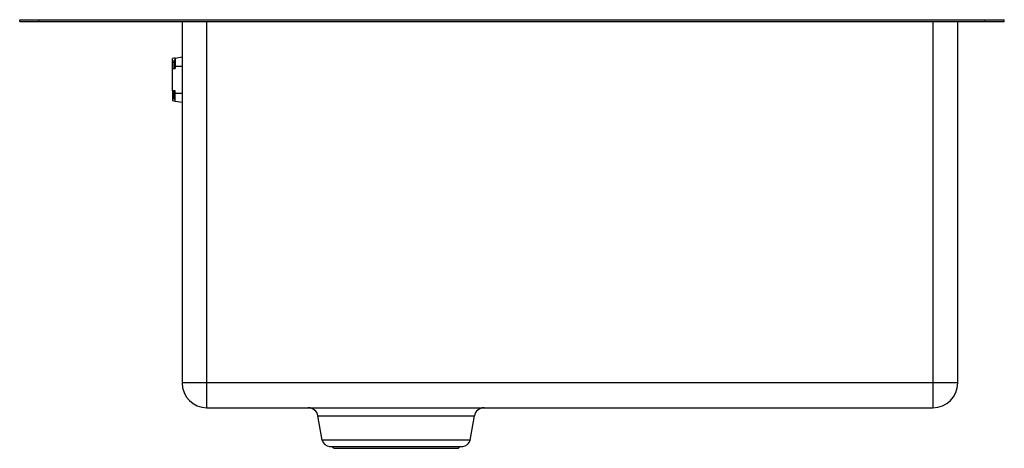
# Paper-space layout '_Sinistra' of a CAD drawing. Header units: millimetres. Extents: x -65 to 445, y -222 to 0.
import ezdxf

# ---------------------------------------------------------------- set-up
doc = ezdxf.new("R2010")
doc.units = ezdxf.units.MM

psp = doc.layouts.new('_Sinistra')

# ---------------------------------------------------------------- linework, layer by layer
at = {"color": 7, "linetype": 'Continuous', "lineweight": 25}
for p, q in [((-65, 0), (445, 0)), ((-65, -0.9), (-65, 0)), ((-55, -0.9), (-55, 0)), ((435, -0.9), (435, 0)), ((445, -0.9), (445, 0)), ((-65, -0.9), (445, -0.9)), ((19.1, -0.9), (19.1, -188)), ((32, -200.9), (32, -0.9)), ((408, -0.9), (408, -200.9)), ((420.9, -188), (420.9, -0.9)), ((14.1, -36.76), (14.1, -20.13)), ((15.6, -19.86), (19.1, -19.24)), ((15.6, -19.86), (15.6, -25.24)), ((15, -22.24), (14.1, -22.24)), ((14.1, -25.24), (15.6, -25.24)), ((15, -25.24), (15, -22.24)), ((15.4, -25.15), (15, -24.75)), ((15.4, -25.15), (15.4, -25.24)), ((15.6, -24), (19.1, -24)), ((15.6, -36.76), (14.1, -36.76)), ((15, -39.76), (14.1, -39.76)), ((15, -39.76), (15, -36.76)), ((15, -37.25), (15.4, -36.85)), ((15.4, -36.76), (15.4, -36.85)), ((15.6, -42.14), (15.6, -36.76)), ((15.6, -38), (19.1, -38)), ((15.6, -42.14), (19.1, -42.76)), ((420.9, -188), (19.1, -188)), ((32, -200.9), (408, -200.9)), ((89.49, -205.11), (170.51, -205.11)), ((91.7, -217.68), (89.49, -205.11)), ((168.3, -217.68), (170.51, -205.11)), ((168.3, -217.68), (91.7, -217.68)), ((95.54, -220.9), (164.46, -220.9)), ((97.73, -221.9), (97.03, -220.9)), ((97.73, -221.9), (162.27, -221.9)), ((162.27, -221.9), (162.97, -220.9))]:
    psp.add_line(p, q, dxfattribs=at)
for centre, radius, start, end in [((32, -188), 12.9, 180, 270), ((408, -188), 12.9, 270, 0), ((84.47, -206), 5.1, 10, 90), ((175.53, -206), 5.1, 90, 170), ((95.54, -217), 3.9, 190, 270), ((164.46, -217), 3.9, 270, 350)]:
    psp.add_arc(centre, radius, start, end, dxfattribs=at)
for points in [[(15.6, -19.86), (15.12, -19.95), (14.62, -20.03), (14.1, -20.13)], [(15.6, -20.78), (15.4, -20.81), (15.2, -20.85), (15, -20.88)], [(15, -22.24), (15, -21.77), (15, -21.3), (15, -20.88)], [(15, -41.12), (15, -40.7), (15, -40.23), (15, -39.76)], [(14.1, -41.87), (14.62, -41.97), (15.12, -42.05), (15.6, -42.14)], [(15, -41.12), (15.2, -41.15), (15.4, -41.19), (15.6, -41.22)]]:
    psp.add_open_spline(points, degree=3, dxfattribs=at)
for points, knots in [([(14.1, -36.76), (14.1, -36.76), (14.1, -36.83), (14.1, -37.13), (14.1, -37.36), (14.1, -37.91), (14.1, -38.24), (14.1, -38.97), (14.1, -39.36), (14.1, -39.76)], [0, 0, 0, 0, 0.25, 0.25, 0.5, 0.5, 0.75, 0.75, 1, 1, 1, 1]), ([(14.1, -39.76), (14.1, -40.15), (14.1, -40.54), (14.1, -41.26), (14.1, -41.6), (14.1, -41.87)], [0, 0, 0, 0, 0.5, 0.5, 1, 1, 1, 1])]:
    psp.add_open_spline(points, degree=3, knots=knots, dxfattribs=at)

doc.saveas('drawing.dxf')
